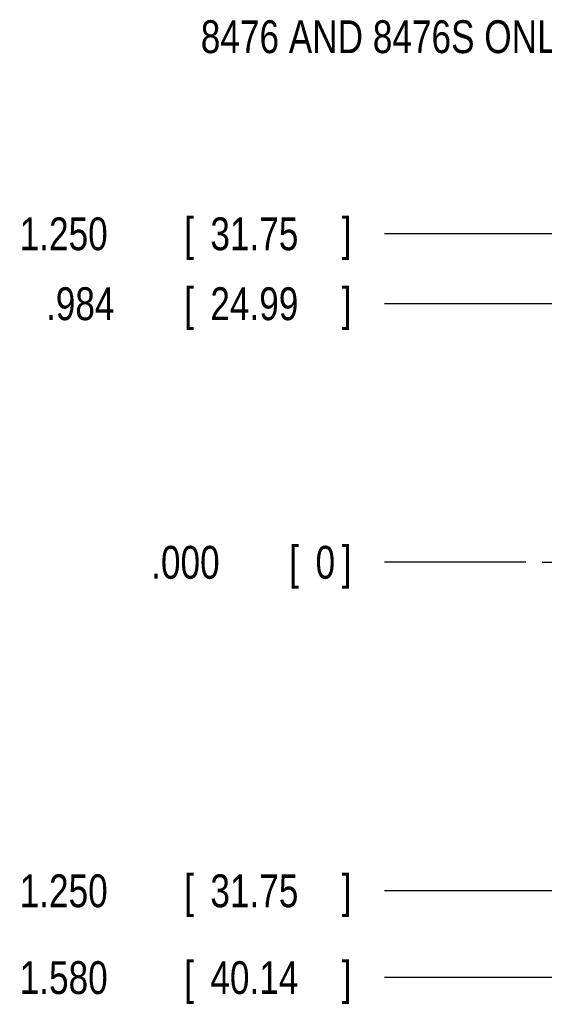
# Model space of a CAD drawing. Header units: inches. Extents: x 0 to 34, y 0 to 22.
# Tile 53 of 60: x 16.9 to 18.9, y 13 to 16.7. Entities that reach past the tile are written whole.
import ezdxf

# ---------------------------------------------------------------- set-up
doc = ezdxf.new("R2010")
doc.units = ezdxf.units.IN
doc.header["$LTSCALE"] = 1.87
doc.header["$MEASUREMENT"] = 0
doc.linetypes.add('CENTER', pattern=[0.6, 0.375, -0.075, 0.075, -0.075])
doc.layers.get('0').update_dxf_attribs({"linetype": 'CONTINUOUS'})
for name, color, linetype in [('DEFAULT_1', 7, 'CENTER'), ('DETAIL', 7, 'CONTINUOUS'), ('DIMENSIONS', 7, 'CONTINUOUS')]:
    doc.layers.add(name, color=color, linetype=linetype)
doc.styles.get("Standard").update_dxf_attribs({"font": 'txt', "width": 0.8})
doc.dimstyles.new('DIMSTYLE_1', dxfattribs={"dimtxt": 0.125, "dimasz": 0.18, "dimexe": 0.18, "dimexo": 0.0625, "dimgap": 0.09, "dimtad": 0, "dimtih": 1, "dimtoh": 1, "dimdec": 3, "dimzin": 4, "dimdsep": 46, "dimtxsty": 'STANDARD', "dimblk": '_FILLED', "dimblk1": '_FILLED', "dimblk2": '_FILLED', "dimcen": 0.09, "dimadec": 0, "dimazin": 0, "dimtp": 0.001, "dimtm": 0.001, "dimtfac": 1, "dimtdec": 3, "dimtofl": 0, "dimtmove": 0, "dimatfit": 3, "dimldrblk": '_FILLED', "dimfxl": 1, "dimtolj": 1, "dimtzin": 4, "dimarcsym": 0})

# ---------------------------------------------------------------- blocks, each defined once
blk = doc.blocks.new('*D0')
at = {"layer": 'DIMENSIONS', "color": 2, "linetype": 'CONTINUOUS'}
blk.add_line((19.1747, 15.8846), (18.3214, 15.8846), dxfattribs=at)
at = {"layer": 'DIMENSIONS', "color": 2, "linetype": 'CONTINUOUS', "width": 0.8}
for s, p in [('1.250', (16.9339, 15.8221)), ('[', (17.5589, 15.8221)), ('31.75', (17.6589, 15.8221)), (']', (18.1589, 15.8221))]:
    blk.add_text(s, height=0.125, dxfattribs=at).set_placement(p)
blk = doc.blocks.new('_FILLED')
at = {"color": 0, "linetype": 'BYBLOCK'}
blk.add_solid([(0, 0), (-1, 0.174), (-1, -0.174)], dxfattribs=at)
blk = doc.blocks.new('*D2')
at = {"layer": 'DIMENSIONS', "color": 2, "linetype": 'CONTINUOUS'}
blk.add_line((18.8584, 14.6346), (18.3214, 14.6346), dxfattribs=at)
at = {"layer": 'DIMENSIONS', "color": 2, "linetype": 'CONTINUOUS', "width": 0.8}
for s, p in [('.000', (17.4339, 14.5721)), ('[', (17.9589, 14.5721)), ('0', (18.0589, 14.5721)), (']', (18.1589, 14.5721))]:
    blk.add_text(s, height=0.125, dxfattribs=at).set_placement(p)
blk = doc.blocks.new('*D9')
at = {"layer": 'DIMENSIONS', "color": 2, "linetype": 'CONTINUOUS'}
blk.add_line((19.1678, 13.3846), (18.3214, 13.3846), dxfattribs=at)
at = {"layer": 'DIMENSIONS', "color": 2, "linetype": 'CONTINUOUS', "width": 0.8}
for s, p in [('[', (17.5589, 13.3221)), (']', (18.1589, 13.3221)), ('1.250', (16.9339, 13.3221)), ('31.75', (17.6589, 13.3221))]:
    blk.add_text(s, height=0.125, dxfattribs=at).set_placement(p)
blk = doc.blocks.new('*D10')
at = {"layer": 'DIMENSIONS', "color": 2, "linetype": 'CONTINUOUS'}
blk.add_line((19.9834, 13.0542), (18.3214, 13.0542), dxfattribs=at)
at = {"layer": 'DIMENSIONS', "color": 2, "linetype": 'CONTINUOUS', "width": 0.8}
for s, p in [('1.580', (16.9339, 12.9917)), ('[', (17.5589, 12.9917)), ('40.14', (17.6589, 12.9917)), (']', (18.1589, 12.9917))]:
    blk.add_text(s, height=0.125, dxfattribs=at).set_placement(p)
blk = doc.blocks.new('*D11')
at = {"layer": 'DIMENSIONS', "color": 2, "linetype": 'CONTINUOUS'}
blk.add_line((19.8274, 15.6186), (18.3214, 15.6186), dxfattribs=at)
at = {"layer": 'DIMENSIONS', "color": 2, "linetype": 'CONTINUOUS', "width": 0.8}
for s, p in [('.984', (17.0339, 15.5561)), ('[', (17.5589, 15.5561)), ('24.99', (17.6589, 15.5561)), (']', (18.1589, 15.5561))]:
    blk.add_text(s, height=0.125, dxfattribs=at).set_placement(p)

msp = doc.modelspace()

# ---------------------------------------------------------------- linework, layer by layer
at = {"layer": 'DEFAULT_1', "color": 7, "linetype": 'CENTER'}
msp.add_line((18.9209, 14.6346), (19.3709, 14.6346), dxfattribs=at)

# ---------------------------------------------------------------- texts
at = {"layer": 'DETAIL', "color": 2, "linetype": 'CONTINUOUS', "width": 0.8}
msp.add_text('8476 AND 8476S ONLY', height=0.125, dxfattribs=at).set_placement((17.6225, 16.5721))

# ---------------------------------------------------------------- dimensions: what is measured, and where the dimension line sits
at = {"layer": 'DIMENSIONS', "color": 2, "linetype": 'CONTINUOUS'}
for feature_location, offset, origin, picture, middle in [((19.1747, 15.8846), (-0.8533, 0), (18.9209, 14.6346), '*D0', (17.5964, 15.8846)), ((19.8274, 15.6186), (-1.506, 0), (19.8899, 14.6346), '*D11', (17.6464, 15.6186)), ((18.8584236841, 14.6346374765), (-0.537, 0), (18.9209236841, 14.6346374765), '*D2', (17.8464236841, 14.6346374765)), ((19.1678, 13.3846), (-0.8464, 0), (19.2303, 14.6346), '*D9', (17.5964, 13.3846)), ((19.9834, 13.0542), (-1.662, 0), (20.0459, 14.6346), '*D10', (17.5964, 13.0542))]:
    dim = msp.add_ordinate_dim(feature_location=feature_location, offset=offset, dtype=0, origin=origin, dimstyle='DIMSTYLE_1', dxfattribs=at)
    dim.commit()
    dim.dimension.update_dxf_attribs({"geometry": picture, "text_midpoint": middle})

doc.saveas('drawing.dxf')
